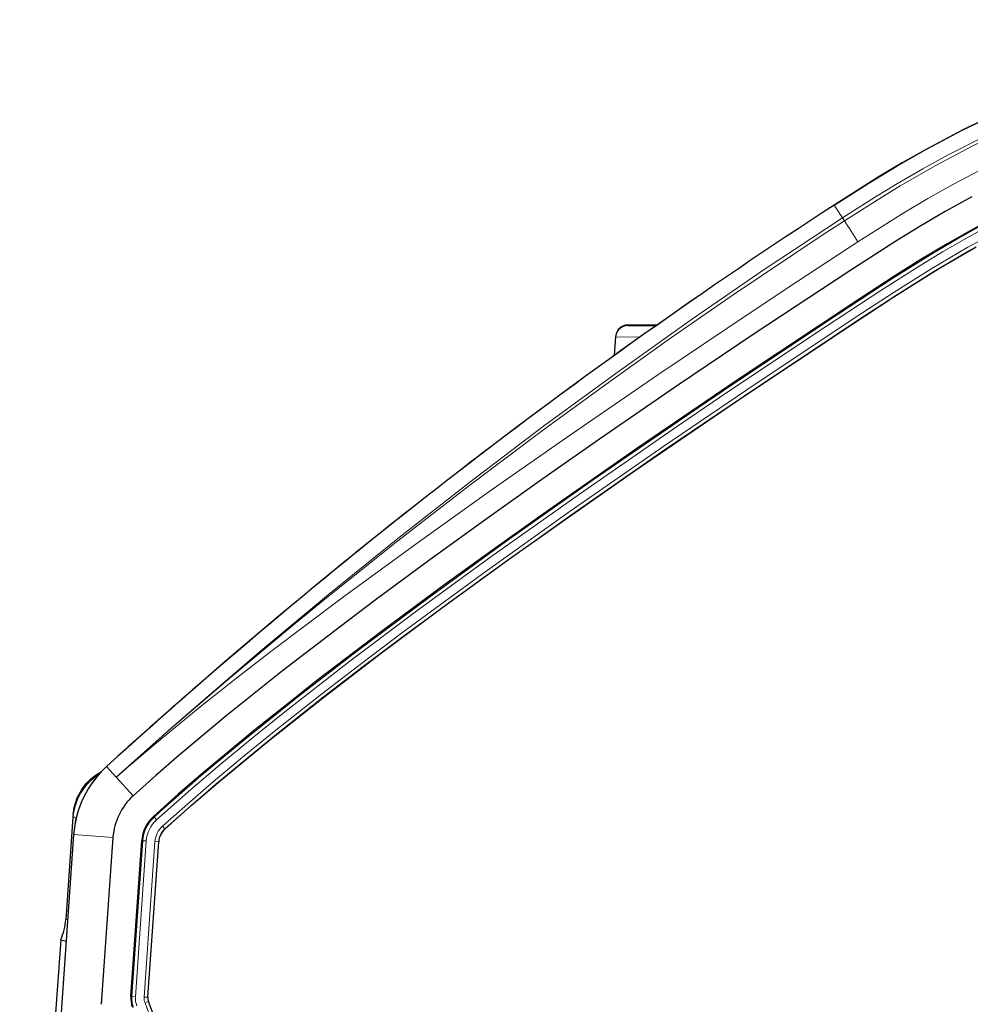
# Model space of a CAD drawing. Extents: x -37 to 413, y -59 to 570.
# Tile 5 of 8: x 1 to 80, y 485 to 566. Entities that reach past the tile are written whole.
import ezdxf

# ---------------------------------------------------------------- set-up
doc = ezdxf.new("R2010")
doc.units = 0

msp = doc.modelspace()

# ---------------------------------------------------------------- linework, layer by layer
at = {"color": 7, "lineweight": 15}
for p, q in [((69.579956, 549.900024), (68.888443, 550.962891)), ((69.579956, 549.900024), (69.74118, 549.652344)), ((51.746826, 541.006836), (51.741577, 540.938171)), ((50.744019, 540.007874), (52.75174, 539.986816)), ((9.213333, 503.435303), (8.418472, 504.310303)), ((12.309586, 500.16098), (12.363159, 500.101929)), ((12.363297, 500.101776), (12.566544, 499.877869)), ((13.05397, 499.340607), (13.253708, 499.120331)), ((13.262009, 499.111176), (13.253708, 499.120331)), ((8.945526, 498.416077), (5.670746, 498.645081)), ((10.506332, 485.196777), (11.412155, 498.142822)), ((10.8078, 485.174469), (11.713303, 498.120087)), ((11.332672, 498.148376), (11.412155, 498.142822)), ((11.412369, 498.142792), (11.713303, 498.120087)), ((11.534088, 485.152557), (12.436996, 498.069458)), ((11.8311, 485.132996), (12.73436, 498.050385)), ((12.437012, 498.069458), (12.7341, 498.050323)), ((12.746674, 498.0495), (12.73436, 498.050385)), ((10.506332, 485.196777), (10.426147, 485.184204)), ((10.506546, 485.196747), (10.807816, 485.174469)), ((11.534088, 485.152557), (11.830841, 485.132996)), ((11.609726, 484.668335), (11.886108, 484.780823)), ((11.8311, 485.132996), (11.843613, 485.134949)), ((11.886108, 484.780853), (11.89859, 484.782867))]:
    msp.add_line(p, q, dxfattribs=at)
at = {"color": 7, "lineweight": 30}
for p, q in [((51.746826, 541.006836), (54.19516, 541.006836)), ((50.636841, 538.475159), (50.744019, 540.007874)), ((50.744019, 540.007874), (50.744598, 540.015686)), ((50.744263, 540.011292), (50.750214, 540.089539)), ((9.214966, 503.433502), (10.618011, 501.873322)), ((10.618011, 501.873322), (10.621262, 501.86972)), ((5.61171, 500.106415), (5.016556, 491.595276)), ((5.670746, 498.645081), (1.757309, 442.679474)), ((5.670624, 498.62442), (1.758636, 442.679382)), ((8.945526, 498.416077), (7.97583, 484.548553)), ((10.426147, 485.184204), (11.332672, 498.148376)), ((11.843613, 485.134949), (12.746674, 498.0495)), ((4.598282, 489.91449), (1.189346, 441.164215))]:
    msp.add_line(p, q, dxfattribs=at)
for points in [[(68.888443, 550.962891), (71.712906, 552.756653), (74.118011, 554.209656), (76.558762, 555.602112), (79.52726, 557.169617), (82.284073, 558.489197), (83.590233, 559.06665), (86.190392, 560.124329), (88.432297, 560.938049), (91.316956, 561.857971), (93.287796, 562.41156), (95.269928, 562.912292), (97.190994, 563.34906), (99.121986, 563.745361), (103.001945, 564.431763), (106.865875, 564.997131), (109.558167, 565.336548), (113.366188, 565.755249), (117.177452, 566.117004), (120.043823, 566.361023)], [(117.845734, 566.174133), (113.851868, 565.802673), (109.869209, 565.372009), (105.881805, 564.861328), (101.844231, 564.239441), (99.661987, 563.847839), (97.488678, 563.411377), (95.657547, 563.002502), (93.83931, 562.55481), (91.207748, 561.824585), (88.612617, 560.998169), (86.045197, 560.067322), (84.440071, 559.425049), (82.85405, 558.744141), (81.218025, 557.993713), (79.60038, 557.20459), (76.477951, 555.555725), (74.549026, 554.460571), (72.642563, 553.326111), (68.888809, 550.961548)], [(80.324364, 551.628662), (78.129074, 550.420959), (75.957703, 549.152283), (73.93251, 547.909546), (70.192505, 545.500671), (62.255005, 540.252808), (55.798126, 535.898499), (49.390259, 531.498413), (44.605377, 528.156555), (39.849228, 524.78064), (35.272308, 521.472839), (30.724884, 518.118103), (27.843735, 515.950684), (23.043732, 512.251465), (18.335663, 508.486267), (14.430176, 505.223267), (12.512146, 503.559601), (10.621262, 501.86972)], [(81.605286, 549.591431), (79.93856, 548.685364), (78.27655, 547.736267), (76.099762, 546.43042), (73.932327, 545.067993), (71.128906, 543.245544), (60.827026, 536.40448), (52.491409, 530.724792), (44.447006, 525.1073), (40.481339, 522.280457), (36.527863, 519.417725), (31.255707, 515.517822), (25.982315, 511.499176), (23.355469, 509.442047), (20.746994, 507.354187), (16.470993, 503.809509), (14.373611, 502.000153), (12.309586, 500.16098)], [(13.262009, 499.111176), (15.454025, 501.062073), (17.678864, 502.975464), (21.990082, 506.536591), (26.459518, 510.075165), (31.269516, 513.755066), (36.355545, 517.535156), (41.816788, 521.494202), (46.801727, 525.034241), (52.191254, 528.794678), (61.192688, 534.941589), (70.264359, 540.98291), (73.843475, 543.324097), (77.053207, 545.352234), (77.773438, 545.789734), (80.68396, 547.47821)], [(5.628357, 500.291626), (5.723068, 500.913208), (5.973175, 501.691956), (6.359894, 502.408936), (6.728012, 502.893921), (7.109726, 503.28006), (7.535263, 503.617462), (7.997604, 503.900787)]]:
    msp.add_lwpolyline(points, dxfattribs=at)
at = {"color": 7, "lineweight": 15}
for points in [[(69.579956, 549.900024), (72.320938, 551.641663), (74.155258, 552.757935), (76.251038, 553.977112), (78.372223, 555.143311), (81.555099, 556.751404), (83.566925, 557.673645), (86.165306, 558.7547), (88.726669, 559.698364), (90.736778, 560.357056), (93.862877, 561.252075), (96.105461, 561.806519), (98.232025, 562.273132), (100.373383, 562.692444), (102.741203, 563.104919), (107.141602, 563.754639), (111.819984, 564.317627), (116.69915, 564.801025), (120.146111, 565.097107)], [(69.74118, 549.652344), (72.452591, 551.375549), (74.379272, 552.547424), (77.351303, 554.253601), (80.37072, 555.843506), (81.848091, 556.563416), (83.393448, 557.273682), (84.956436, 557.947205), (87.805923, 559.058655), (90.795502, 560.065796), (93.886383, 560.952637), (96.103798, 561.502686), (98.225395, 561.969971), (100.362617, 562.389893), (102.720184, 562.802002), (107.106789, 563.451843), (111.777061, 564.015747), (116.664124, 564.501038), (120.169853, 564.80249)], [(70.863327, 547.91449), (74.553162, 550.237854), (76.669022, 551.492493), (78.807014, 552.692078), (80.961037, 553.824646), (82.70459, 554.679993), (85.299263, 555.847107), (87.932907, 556.90033), (90.812325, 557.901428), (93.358971, 558.665588), (96.308052, 559.425232), (98.847923, 559.986267), (100.980316, 560.40033), (103.742081, 560.871521), (106.531982, 561.285767), (108.897316, 561.596985), (113.799202, 562.148804), (119.854744, 562.700256), (120.345917, 562.740967)], [(9.213333, 503.435303), (13.790085, 507.505737), (16.681915, 510.027191), (21.059784, 513.77124), (26.869736, 518.607788), (32.759674, 523.36145), (38.716766, 528.020569), (44.742233, 532.5849), (50.844421, 537.05896), (57.031113, 541.446106), (62.996704, 545.538025), (69.579956, 549.900024)], [(9.215363, 503.433044), (13.710388, 507.411316), (18.703613, 511.702179), (23.770142, 515.933167), (26.698593, 518.326172), (32.614502, 523.049622), (38.593552, 527.679688), (44.637543, 532.219421), (49.89949, 536.060425), (55.218094, 539.840088), (60.591171, 543.555969), (67.903915, 548.451294), (69.740677, 549.652039)], [(80.827171, 549.080444), (79.056053, 548.091797), (77.109222, 546.948242), (73.744247, 544.849609), (69.22316, 541.896851), (60.348999, 535.984253), (56.895905, 533.644409), (48.868362, 528.11438), (41.572708, 522.963867), (35.218231, 518.35907), (29.271408, 513.920898), (24.423035, 510.181793), (19.759003, 506.446869), (16.258331, 503.523682), (12.837692, 500.530579), (12.363159, 500.101929)], [(81.517685, 549.109497), (79.690727, 548.105591), (77.883301, 547.059082), (75.862991, 545.832642), (72.784943, 543.868896), (67.368881, 540.311279), (59.366882, 534.956482), (55.795425, 532.528198), (47.709625, 526.935974), (40.363525, 521.724609), (34.312317, 517.315857), (28.628082, 513.051331), (23.223511, 508.849579), (20.500839, 506.661774), (17.830688, 504.45694), (15.423294, 502.407166), (12.566544, 499.877869)], [(13.053986, 499.340607), (15.158066, 501.21463), (17.29216, 503.053558), (19.857269, 505.197449), (22.471283, 507.32132), (26.270584, 510.320587), (29.597519, 512.877991), (33.050201, 515.476501), (39.656235, 520.321228), (46.940018, 525.510681), (54.648071, 530.864502), (62.399338, 536.127808), (71.200089, 541.969055), (73.884872, 543.720703), (77.014389, 545.692505), (80.008736, 547.455444), (82.772766, 548.952576)], [(70.863327, 547.91449), (65.874649, 544.645996), (61.901978, 542.011963), (54.228073, 536.848389), (46.612274, 531.623169), (40.3936, 527.274536), (34.216171, 522.868652), (28.092468, 518.395935), (22.060349, 513.855286), (19.10376, 511.565582), (16.189331, 509.25528), (12.3983, 506.148193), (10.015335, 504.113129), (9.22963, 503.417175)], [(13.253708, 499.120331), (15.358246, 500.99469), (17.493469, 502.834442), (20.057709, 504.977295), (22.671448, 507.100677), (26.456818, 510.088715), (29.773788, 512.638367), (33.216095, 515.229126), (39.81633, 520.069824), (47.09407, 525.255005), (54.799057, 530.606873), (62.548035, 535.868652), (71.341934, 541.705505), (74.011429, 543.447449), (77.178055, 545.443054), (80.212616, 547.228149)], [(51.741577, 540.93811), (51.742569, 540.937195), (51.744873, 540.936523), (51.771683, 540.933228), (52.00914, 540.923096), (54.028976, 540.891235)]]:
    msp.add_lwpolyline(points, dxfattribs=at)
at = {"color": 7, "lineweight": 30}
for centre, radius, start, end in [((328.477478, 151.973419), 476.003188, 123.048686, 132.251669), ((328.477417, 151.973511), 476.001768, 123.048727, 132.249142), ((51.746811, 540.006958), 0.999848, 89.999183, 175.26305), ((14.149918, 498.031494), 8.5, 132.249142, 176.000069), ((14.100174, 498.055634), 8.450016, 132.251696, 176.000014), ((10.104584, 499.792511), 4.5, 121.554076, 176.003402), ((14.100204, 498.055603), 5.167262, 132.368356, 175.99985), ((14.325363, 497.939117), 3, 132.216029, 176.000069), ((14.325516, 497.939056), 1.582692, 132.21831, 175.998129), ((0.032562, 491.944061), 5, 336.033705, 355.996932), ((10.053925, 510.894196), 21.677807, 255.424162, 256.662858), ((12.421204, 485.044708), 1.999925, 176.000069, 201.839593), ((-15.68425, 473.780762), 29.696116, 330.254308, 21.745827), ((12.641464, 485.079193), 0.799791, 176.000424, 201.746102)]:
    msp.add_arc(centre, radius, start, end, dxfattribs=at)
at = {"color": 7, "lineweight": 15}
for centre, radius, start, end in [((-333.531189, 287.69928), 480.881644, 32.760009, 33.006486), ((51.741577, 539.93811), 0.999995, 89.999688, 175.999768), ((14.3255, 497.938995), 2.920463, 132.216166, 175.997569), ((14.327194, 497.937256), 2.620272, 132.216261, 175.998962), ((14.327209, 497.937317), 1.89481, 132.218283, 175.999946), ((14.325485, 497.939087), 1.595005, 132.218256, 175.999153), ((12.501511, 485.05722), 2.000041, 175.998347, 201.802082), ((12.503632, 485.055847), 1.69995, 175.999112, 201.803393), ((12.631073, 485.075867), 1.099654, 176.001708, 201.753232), ((-15.677612, 473.779419), 29.379628, 330.247378, 21.754281), ((-15.684372, 473.780762), 29.68388, 330.249076, 21.751), ((12.628815, 485.07724), 0.799657, 176.00041, 201.755759)]:
    msp.add_arc(centre, radius, start, end, dxfattribs=at)
for centre, start_param, end_param in [((6.110489, 500.071533), 6.283172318, 7.420497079), ((5.515335, 491.560394), 0.000012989, 0.825669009)]:
    msp.add_ellipse(centre, major_axis=(-0.498779, 0.034878), ratio=0.004652, start_param=start_param, end_param=end_param, dxfattribs=at)

doc.saveas('drawing.dxf')
